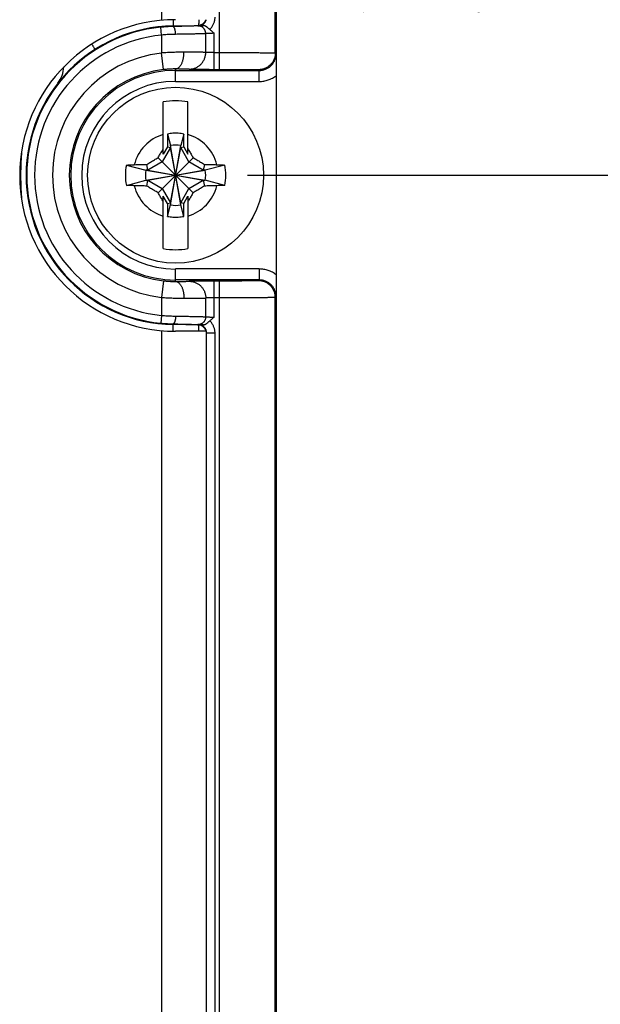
# Model space of a CAD drawing. Header units: inches. Extents: x 0 to 22, y 0 to 17.
# Tile 29 of 38: x 12.2 to 13.3, y 11.8 to 13.6. Entities that reach past the tile are written whole.
import ezdxf

# ---------------------------------------------------------------- set-up
doc = ezdxf.new("R2010")
doc.units = ezdxf.units.IN
doc.header["$LTSCALE"] = 1.21
doc.header["$MEASUREMENT"] = 0
doc.layers.get('0').update_dxf_attribs({"linetype": 'CONTINUOUS'})
doc.layers.add('DIMENSIONS', color=7, linetype='CONTINUOUS')
doc.styles.get("Standard").update_dxf_attribs({"font": 'txt', "width": 0.8})
doc.dimstyles.new('DIMSTYLE_1', dxfattribs={"dimtxt": 0.125, "dimasz": 0.18, "dimexe": 0.18, "dimexo": 0.0625, "dimgap": 0.09, "dimtad": 0, "dimtih": 1, "dimtoh": 1, "dimdec": 3, "dimzin": 4, "dimdsep": 46, "dimtxsty": 'STANDARD', "dimblk": '_FILLED', "dimblk1": '_FILLED', "dimblk2": '_FILLED', "dimcen": 0.09, "dimadec": 0, "dimazin": 0, "dimtp": 0.01, "dimtm": 0.01, "dimtfac": 1, "dimtdec": 3, "dimtofl": 0, "dimtmove": 0, "dimatfit": 3, "dimldrblk": '_FILLED', "dimfxl": 1, "dimtolj": 1, "dimtzin": 4, "dimarcsym": 0})

# ---------------------------------------------------------------- blocks, each defined once
blk = doc.blocks.new('_FILLED')
at = {"color": 0, "linetype": 'BYBLOCK'}
blk.add_solid([(0, 0), (-1, 0.1736), (-1, -0.1736)], dxfattribs=at)
blk = doc.blocks.new('*D8')
at = {"layer": 'DIMENSIONS', "color": 2, "linetype": 'CONTINUOUS'}
for p, q in [((13.4453, 14.0182), (13.4453, 14.3782)), ((12.7165, 14.0182), (13.5703, 14.0182)), ((12.644, 13.2753), (13.5703, 13.2753)), ((13.4453, 13.2753), (13.4453, 12.9153))]:
    blk.add_line(p, q, dxfattribs=at)
at = {"layer": 'DIMENSIONS', "color": 2, "linetype": 'CONTINUOUS', "xscale": 0.18, "yscale": 0.18, "zscale": 0.18}
for p, rotation in [((13.4453, 14.0182), 270), ((13.4453, 13.2753), 90)]:
    blk.add_blockref('_FILLED', p, dxfattribs=dict(at, rotation=rotation))
at = {"layer": 'DIMENSIONS', "color": 2, "linetype": 'CONTINUOUS', "width": 0.8}
for s, p in [('[', (13.3578, 13.5694)), (']', (13.9578, 13.5694)), ('.743', (12.8328, 13.5694)), ('18.87', (13.4578, 13.5694))]:
    blk.add_text(s, height=0.125, dxfattribs=at).set_placement(p)

msp = doc.modelspace()

# ---------------------------------------------------------------- linework, layer by layer
at = {"color": 7, "linetype": 'CONTINUOUS'}
for p, q in [((12.5938, 13.4649), (12.5938, 14.0182)), ((12.6938, 13.4943), (12.6938, 13.9182)), ((12.4903, 13.7873), (12.4903, 13.5527)), ((12.5107, 13.5428), (12.5556, 13.5436)), ((12.5107, 13.5416), (12.5107, 13.5428)), ((12.5561, 13.5431), (12.5556, 13.5436)), ((12.4903, 13.5264), (12.4889, 13.5403)), ((12.4903, 13.5264), (12.4903, 13.4942)), ((12.5693, 13.4953), (12.5693, 13.5288)), ((12.5841, 13.4649), (12.5841, 13.5295)), ((12.4937, 13.4644), (12.4903, 13.4942)), ((12.5841, 13.4949), (12.5938, 13.4949)), ((12.6938, 13.4943), (12.6952, 13.493)), ((12.5153, 13.4433), (12.5153, 13.4656)), ((12.5153, 13.463), (12.6652, 13.463)), ((12.5841, 13.4649), (12.5938, 13.4649)), ((12.6638, 13.4643), (12.6652, 13.463)), ((12.6652, 13.4433), (12.6652, 13.463)), ((12.5153, 13.4433), (12.6652, 13.4433)), ((12.6953, 13.4535), (12.6953, 13.0971)), ((12.4933, 13.313), (12.4933, 13.4068)), ((12.5374, 13.313), (12.5374, 13.4068)), ((12.5008, 13.3491), (12.5008, 13.326)), ((12.5008, 13.3491), (12.5062, 13.3285)), ((12.5299, 13.3491), (12.5245, 13.3285)), ((12.5299, 13.326), (12.5299, 13.3491)), ((12.5062, 13.3249), (12.4914, 13.2993)), ((12.5008, 13.326), (12.4933, 13.313)), ((12.5008, 13.326), (12.5062, 13.3249)), ((12.5062, 13.2222), (12.5245, 13.3285)), ((12.5062, 13.3285), (12.5062, 13.3249)), ((12.5245, 13.2222), (12.5062, 13.3285)), ((12.5062, 13.2258), (12.5245, 13.3249)), ((12.5245, 13.2258), (12.5062, 13.3249)), ((12.5245, 13.3249), (12.5245, 13.3285)), ((12.5245, 13.3249), (12.5299, 13.326)), ((12.5393, 13.2993), (12.5245, 13.3249)), ((12.5299, 13.326), (12.5374, 13.313)), ((12.4914, 13.2993), (12.4658, 13.2845)), ((12.4839, 13.2439), (12.5467, 13.3067)), ((12.5467, 13.2439), (12.4839, 13.3067)), ((12.5649, 13.2845), (12.5393, 13.2993)), ((12.4274, 13.2936), (12.4621, 13.2845)), ((12.4621, 13.2662), (12.5685, 13.2845)), ((12.4658, 13.2845), (12.4621, 13.2845)), ((12.4621, 13.2845), (12.5685, 13.2662)), ((12.4658, 13.2845), (12.4636, 13.2948)), ((12.4658, 13.2662), (12.5649, 13.2845)), ((12.4658, 13.2845), (12.5649, 13.2662)), ((12.567, 13.2948), (12.5649, 13.2845)), ((12.5685, 13.2845), (12.5649, 13.2845)), ((12.6032, 13.2936), (12.5685, 13.2845)), ((12.4274, 13.2571), (12.4621, 13.2662)), ((12.4621, 13.2662), (12.4658, 13.2662)), ((12.4636, 13.2559), (12.4658, 13.2662)), ((12.4658, 13.2662), (12.4914, 13.2514)), ((12.5393, 13.2514), (12.5649, 13.2662)), ((12.5649, 13.2662), (12.5685, 13.2662)), ((12.5649, 13.2662), (12.567, 13.2559)), ((12.6032, 13.2571), (12.5685, 13.2662)), ((12.4914, 13.2514), (12.5062, 13.2258)), ((12.5245, 13.2258), (12.5393, 13.2514)), ((12.4933, 13.1439), (12.4933, 13.2377)), ((12.5008, 13.2247), (12.4933, 13.2377)), ((12.5008, 13.2247), (12.5062, 13.2258)), ((12.5008, 13.2247), (12.5008, 13.2016)), ((12.5062, 13.2258), (12.5062, 13.2222)), ((12.5299, 13.2247), (12.5245, 13.2258)), ((12.5245, 13.2222), (12.5245, 13.2258)), ((12.5299, 13.2247), (12.5374, 13.2377)), ((12.5299, 13.2016), (12.5299, 13.2247)), ((12.5374, 13.2377), (12.5374, 13.1439)), ((12.5008, 13.2016), (12.5062, 13.2222)), ((12.5299, 13.2016), (12.5245, 13.2222)), ((12.6652, 13.1074), (12.5153, 13.1074)), ((12.5153, 13.0851), (12.5153, 13.1074)), ((12.6652, 13.1074), (12.6652, 13.0877)), ((12.4937, 13.0863), (12.4903, 13.0565)), ((12.6652, 13.0877), (12.5153, 13.0877)), ((12.5938, 13.0857), (12.5841, 13.0857)), ((12.5841, 13.0211), (12.5841, 13.0857)), ((12.5938, 11.4849), (12.5938, 13.0857)), ((12.6652, 13.0877), (12.6638, 13.0864)), ((12.4903, 13.0565), (12.4903, 13.0243)), ((12.5693, 13.0219), (12.5693, 13.0554)), ((12.5938, 13.0557), (12.5841, 13.0557)), ((12.6952, 13.0577), (12.6938, 13.0564)), ((12.6938, 11.5143), (12.6938, 13.0564)), ((12.4903, 13.0243), (12.4889, 13.0104)), ((12.4903, 12.997), (12.4903, 11.5737)), ((12.5107, 13.0091), (12.5107, 13.0079)), ((12.556, 13.0071), (12.5107, 13.0079)), ((12.5703, 12.9958), (12.5153, 12.9958)), ((12.556, 13.0071), (12.5565, 13.0076)), ((12.5703, 12.9958), (12.5703, 11.5748)), ((12.5703, 12.9925), (12.5709, 12.993)), ((12.5709, 12.993), (12.5859, 12.993)), ((12.5709, 11.5776), (12.5709, 12.993)), ((12.5859, 11.5776), (12.5859, 12.993))]:
    msp.add_line(p, q, dxfattribs=at)
msp.add_circle((12.5153, 13.2753), 0.1575, dxfattribs=at)
for centre, radius, start, end in [((12.5153, 13.2748), 0.279, 90, 270), ((12.5153, 13.2753), 0.2675, 91, 269), ((12.5553, 13.5586), 0.015, 271, 341.5738), ((12.5153, 13.2753), 0.2663, 95.6875, 264.3125), ((12.5153, 13.2753), 0.2523, 95.6875, 264.3125), ((12.5153, 13.2753), 0.2203, 96.5162, 263.4838), ((12.2653, 13.4711), 0.05, 321.9433, 357.8784), ((12.5153, 13.2753), 0.1903, 96.5162, 263.4838), ((12.5153, 13.2753), 0.1877, 90, 270), ((12.5153, 13.2753), 0.168, 90, 270), ((12.5153, 13.2753), 0.1333, 80.4788, 99.5212), ((12.5153, 13.2753), 0.0763, 106.796, 165.7255), ((12.5153, 13.2753), 0.0763, 14.2745, 73.204), ((12.5153, 13.2753), 0.054, 80.2364, 99.7636), ((12.5153, 13.2753), 0.0898, 168.2646, 191.7354), ((12.5153, 13.2753), 0.054, 170.2364, 189.7636), ((12.5153, 13.2753), 0.054, 350.2364, 9.7636), ((12.5153, 13.2753), 0.0898, 348.2646, 11.7354), ((12.5153, 13.2753), 0.0763, 194.2745, 253.204), ((12.5153, 13.2753), 0.0763, 286.796, 345.7255), ((12.5153, 13.2753), 0.054, 260.2364, 279.7636), ((12.5153, 13.2753), 0.1333, 260.4788, 279.5212), ((12.5558, 12.9925), 0.0146, 13.1567, 89)]:
    msp.add_arc(centre, radius, start, end, dxfattribs=at)
for points, knots in [([(12.6953, 13.9044), (12.6953, 13.8543), (12.6953, 13.7541), (12.6953, 13.6039), (12.6953, 13.5037), (12.6953, 13.4536)], [0, 0, 0, 0, 0.333332, 0.66667, 1, 1, 1, 1]), ([(12.511, 13.5538), (12.511, 13.5537), (12.511, 13.5527), (12.511, 13.551), (12.511, 13.5489), (12.5109, 13.5471), (12.5109, 13.5456), (12.5109, 13.5445), (12.5108, 13.5436), (12.5107, 13.5432), (12.5107, 13.5428), (12.5107, 13.5428)], [0, 0, 0, 0, 0.041379, 0.25919, 0.451089, 0.615771, 0.752122, 0.859226, 0.93639, 0.983193, 1, 1, 1, 1]), ([(12.5553, 13.5428), (12.555, 13.5428), (12.5542, 13.5428), (12.5529, 13.5427), (12.5513, 13.5426), (12.5494, 13.5426), (12.5471, 13.5425), (12.5446, 13.5424), (12.5417, 13.5423), (12.5386, 13.5422), (12.5352, 13.5422), (12.5316, 13.5421), (12.5278, 13.542), (12.5237, 13.5419), (12.5195, 13.5418), (12.5151, 13.5417), (12.5122, 13.5416), (12.5107, 13.5416)], [0, 0, 0, 0, 0.020835, 0.049402, 0.085597, 0.129201, 0.179927, 0.237431, 0.301411, 0.371575, 0.447582, 0.529084, 0.615673, 0.706746, 0.801637, 0.899647, 1, 1, 1, 1]), ([(12.5553, 13.5428), (12.5554, 13.5428), (12.5558, 13.5429), (12.5565, 13.5429), (12.5575, 13.5429), (12.5586, 13.543), (12.56, 13.543), (12.5615, 13.5431), (12.5631, 13.5431), (12.5643, 13.5431), (12.5649, 13.5432)], [0, 0, 0, 0, 0.051654, 0.125978, 0.22288, 0.341616, 0.480846, 0.638637, 0.812614, 1, 1, 1, 1]), ([(12.5693, 13.5288), (12.5693, 13.5294), (12.5693, 13.5304), (12.569, 13.532), (12.5686, 13.5335), (12.5679, 13.535), (12.5672, 13.5364), (12.5663, 13.5377), (12.5652, 13.5388), (12.564, 13.5399), (12.5627, 13.5408), (12.5614, 13.5415), (12.5599, 13.5421), (12.5584, 13.5426), (12.5568, 13.5428), (12.5558, 13.5428), (12.5553, 13.5428)], [0, 0, 0, 0, 0.071844, 0.143679, 0.215483, 0.287235, 0.358917, 0.430513, 0.502013, 0.573412, 0.64471, 0.71591, 0.787023, 0.858064, 0.929049, 1, 1, 1, 1]), ([(12.5561, 13.5431), (12.5567, 13.5431), (12.5577, 13.5432), (12.5593, 13.5434), (12.5608, 13.5439), (12.5623, 13.5445), (12.5637, 13.5452), (12.565, 13.5461), (12.5662, 13.5471), (12.5673, 13.5483), (12.5682, 13.5496), (12.5691, 13.5509), (12.5698, 13.5523), (12.5701, 13.5533), (12.5703, 13.5538)], [0, 0, 0, 0, 0.083428, 0.166855, 0.25027, 0.333644, 0.416944, 0.500187, 0.58341, 0.66665, 0.74993, 0.833251, 0.91661, 1, 1, 1, 1]), ([(12.5649, 13.5432), (12.564, 13.5431), (12.5621, 13.5431), (12.5592, 13.5431), (12.5572, 13.5431), (12.5561, 13.5431)], [0, 0, 0, 0, 0.31468, 0.647736, 1, 1, 1, 1]), ([(12.5567, 13.5538), (12.5567, 13.5531), (12.5567, 13.5517), (12.5567, 13.5497), (12.5567, 13.5479), (12.5566, 13.5464), (12.5566, 13.5453), (12.5565, 13.5444), (12.5565, 13.544), (12.5564, 13.5437), (12.5564, 13.5436)], [0, 0, 0, 0, 0.205514, 0.412811, 0.590707, 0.737997, 0.853694, 0.937049, 0.987605, 1, 1, 1, 1]), ([(12.5765, 13.5363), (12.5762, 13.5365), (12.5756, 13.5369), (12.5747, 13.5377), (12.5738, 13.5386), (12.5727, 13.5395), (12.5717, 13.5404), (12.5706, 13.5412), (12.5696, 13.5418), (12.5685, 13.5424), (12.5676, 13.5428), (12.5666, 13.543), (12.5657, 13.5431), (12.5652, 13.5432), (12.5649, 13.5432)], [0, 0, 0, 0, 0.074618, 0.161718, 0.257314, 0.357276, 0.457963, 0.555158, 0.646448, 0.730793, 0.807681, 0.877965, 0.942095, 1, 1, 1, 1]), ([(12.5765, 13.5362), (12.5771, 13.5369), (12.5784, 13.5382), (12.5801, 13.5403), (12.5816, 13.5426), (12.5829, 13.545), (12.584, 13.5475), (12.5848, 13.5501), (12.5854, 13.5527), (12.5858, 13.5554), (12.5859, 13.5572), (12.5859, 13.5581)], [0, 0, 0, 0, 0.111678, 0.223195, 0.334607, 0.445971, 0.557337, 0.668594, 0.779565, 0.890082, 1, 1, 1, 1]), ([(12.5107, 13.5416), (12.5093, 13.5416), (12.5064, 13.5415), (12.5021, 13.5413), (12.4978, 13.541), (12.4934, 13.5407), (12.4904, 13.5404), (12.4889, 13.5403)], [0, 0, 0, 0, 0.194752, 0.392497, 0.592861, 0.795495, 1, 1, 1, 1]), ([(12.5153, 13.5276), (12.5137, 13.5276), (12.5104, 13.5275), (12.5055, 13.5273), (12.5005, 13.5271), (12.4954, 13.5268), (12.492, 13.5265), (12.4903, 13.5264)], [0, 0, 0, 0, 0.194801, 0.392957, 0.593721, 0.796338, 1, 1, 1, 1]), ([(12.5153, 13.5276), (12.5153, 13.5281), (12.5153, 13.5292), (12.5151, 13.5307), (12.515, 13.5322), (12.5148, 13.5336), (12.5145, 13.535), (12.5142, 13.5363), (12.5139, 13.5375), (12.5135, 13.5385), (12.5131, 13.5394), (12.5126, 13.5402), (12.5122, 13.5408), (12.5117, 13.5412), (12.5112, 13.5415), (12.5109, 13.5416), (12.5107, 13.5416)], [0, 0, 0, 0, 0.101142, 0.201205, 0.299065, 0.393632, 0.483874, 0.568836, 0.647663, 0.719632, 0.78419, 0.841011, 0.890096, 0.931937, 0.967792, 1, 1, 1, 1]), ([(12.5693, 13.5288), (12.569, 13.5288), (12.5681, 13.5288), (12.5665, 13.5287), (12.5646, 13.5286), (12.5622, 13.5286), (12.5595, 13.5285), (12.5564, 13.5284), (12.553, 13.5283), (12.5492, 13.5282), (12.5451, 13.5282), (12.5407, 13.5281), (12.536, 13.528), (12.5312, 13.5279), (12.526, 13.5278), (12.5207, 13.5277), (12.5171, 13.5276), (12.5153, 13.5276)], [0, 0, 0, 0, 0.020973, 0.049636, 0.085831, 0.12935, 0.179936, 0.237302, 0.301147, 0.37115, 0.446962, 0.528213, 0.614489, 0.705322, 0.800212, 0.89863, 1, 1, 1, 1]), ([(12.5841, 13.5295), (12.5836, 13.5295), (12.5825, 13.5295), (12.5809, 13.5294), (12.5794, 13.5294), (12.5778, 13.5293), (12.5764, 13.5293), (12.5751, 13.5292), (12.5738, 13.5291), (12.5727, 13.5291), (12.5718, 13.529), (12.5709, 13.529), (12.5702, 13.5289), (12.5697, 13.5289), (12.5694, 13.5289), (12.5693, 13.5288)], [0, 0, 0, 0, 0.109764, 0.218243, 0.32416, 0.42627, 0.523347, 0.614215, 0.697803, 0.773159, 0.839456, 0.89591, 0.941827, 0.976655, 1, 1, 1, 1]), ([(12.5765, 13.5362), (12.5773, 13.5356), (12.579, 13.5343), (12.5815, 13.532), (12.5832, 13.5304), (12.5841, 13.5295)], [0, 0, 0, 0, 0.301705, 0.634778, 1, 1, 1, 1]), ([(12.3654, 13.5101), (12.3655, 13.5099), (12.366, 13.509), (12.3669, 13.5076), (12.368, 13.5058), (12.3689, 13.5043), (12.3696, 13.503), (12.3702, 13.502), (12.3707, 13.5012), (12.3708, 13.5008), (12.371, 13.5006), (12.3709, 13.5005)], [0, 0, 0, 0, 0.055402, 0.270255, 0.459504, 0.621873, 0.756275, 0.861814, 0.937803, 0.983803, 1, 1, 1, 1]), ([(12.5303, 13.4956), (12.5288, 13.4956), (12.5257, 13.4956), (12.5209, 13.4955), (12.516, 13.4954), (12.511, 13.4953), (12.5059, 13.4951), (12.5007, 13.4949), (12.4956, 13.4946), (12.4921, 13.4943), (12.4903, 13.4942)], [0, 0, 0, 0, 0.115497, 0.234735, 0.357212, 0.482421, 0.609841, 0.73894, 0.869177, 1, 1, 1, 1]), ([(12.5153, 13.4656), (12.5158, 13.4656), (12.5167, 13.4657), (12.5181, 13.4661), (12.5195, 13.4668), (12.5208, 13.4677), (12.522, 13.4688), (12.5232, 13.4702), (12.5244, 13.4717), (12.5254, 13.4735), (12.5264, 13.4755), (12.5273, 13.4776), (12.5281, 13.4799), (12.5288, 13.4823), (12.5293, 13.4848), (12.5298, 13.4874), (12.5301, 13.4901), (12.5303, 13.4928), (12.5303, 13.4947), (12.5303, 13.4956)], [0, 0, 0, 0, 0.038222, 0.077486, 0.118627, 0.162311, 0.209021, 0.259058, 0.312568, 0.369561, 0.429941, 0.493519, 0.560036, 0.629171, 0.700553, 0.773775, 0.848399, 0.923966, 1, 1, 1, 1]), ([(12.5693, 13.4953), (12.569, 13.4953), (12.5682, 13.4953), (12.5668, 13.4953), (12.565, 13.4954), (12.5629, 13.4954), (12.5604, 13.4954), (12.5576, 13.4954), (12.5545, 13.4955), (12.5511, 13.4955), (12.5475, 13.4955), (12.5435, 13.4955), (12.5393, 13.4955), (12.5349, 13.4956), (12.5319, 13.4956), (12.5303, 13.4956)], [0, 0, 0, 0, 0.026865, 0.063063, 0.108425, 0.16274, 0.225756, 0.297182, 0.376683, 0.463884, 0.558376, 0.65972, 0.767446, 0.881055, 1, 1, 1, 1]), ([(12.5397, 13.4653), (12.5406, 13.4653), (12.5424, 13.4654), (12.5452, 13.4657), (12.5478, 13.4664), (12.5504, 13.4673), (12.5529, 13.4684), (12.5553, 13.4697), (12.5576, 13.4713), (12.5597, 13.4731), (12.5616, 13.475), (12.5634, 13.4772), (12.5649, 13.4795), (12.5662, 13.4819), (12.5674, 13.4844), (12.5682, 13.4871), (12.5689, 13.4898), (12.5692, 13.4925), (12.5693, 13.4943), (12.5693, 13.4953)], [0, 0, 0, 0, 0.05843, 0.116881, 0.175365, 0.233894, 0.292474, 0.351114, 0.409818, 0.468589, 0.527427, 0.586333, 0.645302, 0.704328, 0.763404, 0.822521, 0.881667, 0.94083, 1, 1, 1, 1]), ([(12.5841, 13.4949), (12.5836, 13.4949), (12.5825, 13.4949), (12.5809, 13.4949), (12.5794, 13.495), (12.5779, 13.495), (12.5764, 13.495), (12.5751, 13.495), (12.5738, 13.495), (12.5727, 13.4951), (12.5718, 13.4951), (12.5709, 13.4951), (12.5702, 13.4952), (12.5697, 13.4952), (12.5694, 13.4953), (12.5693, 13.4953)], [0, 0, 0, 0, 0.109786, 0.218244, 0.324105, 0.426129, 0.523124, 0.613957, 0.697564, 0.77297, 0.839293, 0.895756, 0.941695, 0.976575, 1, 1, 1, 1]), ([(12.5938, 13.4949), (12.5961, 13.4949), (12.6006, 13.4949), (12.6074, 13.4949), (12.6141, 13.4949), (12.6207, 13.4949), (12.6271, 13.4949), (12.6334, 13.4949), (12.6396, 13.4949), (12.6455, 13.4949), (12.6512, 13.4948), (12.6566, 13.4948), (12.6617, 13.4948), (12.6665, 13.4948), (12.671, 13.4947), (12.6751, 13.4947), (12.6789, 13.4947), (12.6822, 13.4946), (12.6852, 13.4946), (12.6877, 13.4945), (12.6898, 13.4945), (12.6914, 13.4945), (12.6927, 13.4944), (12.6934, 13.4944), (12.6938, 13.4944), (12.6938, 13.4943)], [0, 0, 0, 0, 0.067913, 0.13553, 0.202517, 0.268553, 0.333337, 0.396573, 0.457971, 0.517245, 0.574114, 0.628311, 0.679589, 0.727732, 0.772534, 0.813799, 0.851336, 0.884962, 0.914518, 0.939864, 0.96088, 0.977469, 0.989552, 0.99707, 1, 1, 1, 1]), ([(12.6938, 13.4943), (12.6938, 13.4934), (12.6938, 13.4916), (12.6934, 13.4888), (12.6927, 13.4861), (12.6919, 13.4835), (12.6907, 13.4809), (12.6894, 13.4785), (12.6878, 13.4762), (12.686, 13.4741), (12.6841, 13.4721), (12.6819, 13.4704), (12.6797, 13.4688), (12.6772, 13.4674), (12.6747, 13.4663), (12.6721, 13.4654), (12.6694, 13.4648), (12.6666, 13.4644), (12.6648, 13.4643), (12.6638, 13.4643)], [0, 0, 0, 0, 0.058822, 0.117645, 0.176468, 0.235292, 0.294116, 0.35294, 0.411764, 0.470588, 0.529413, 0.588237, 0.647061, 0.705886, 0.764709, 0.823533, 0.882356, 0.941178, 1, 1, 1, 1]), ([(12.6652, 13.463), (12.6661, 13.463), (12.6679, 13.4631), (12.6707, 13.4635), (12.6734, 13.4641), (12.676, 13.465), (12.6786, 13.4661), (12.681, 13.4675), (12.6833, 13.469), (12.6854, 13.4708), (12.6874, 13.4728), (12.6891, 13.4749), (12.6907, 13.4772), (12.6921, 13.4796), (12.6932, 13.4822), (12.6941, 13.4848), (12.6947, 13.4875), (12.6951, 13.4902), (12.6952, 13.4921), (12.6952, 13.493)], [0, 0, 0, 0, 0.058843, 0.117684, 0.176523, 0.235359, 0.294194, 0.353028, 0.411861, 0.470692, 0.529524, 0.588356, 0.647187, 0.706014, 0.764831, 0.823636, 0.882427, 0.941212, 1, 1, 1, 1]), ([(12.6952, 13.493), (12.6952, 13.4912), (12.6952, 13.4878), (12.6952, 13.4827), (12.6953, 13.4781), (12.6953, 13.4738), (12.6953, 13.4698), (12.6953, 13.4661), (12.6953, 13.4627), (12.6953, 13.4595), (12.6953, 13.4565), (12.6953, 13.4545), (12.6953, 13.4536)], [0, 0, 0, 0, 0.136457, 0.263373, 0.381774, 0.491231, 0.591869, 0.684317, 0.769687, 0.849659, 0.925924, 1, 1, 1, 1]), ([(12.5153, 13.4656), (12.5144, 13.4656), (12.5124, 13.4656), (12.5094, 13.4655), (12.5063, 13.4654), (12.5032, 13.4653), (12.5, 13.465), (12.4969, 13.4647), (12.4948, 13.4645), (12.4937, 13.4644)], [0, 0, 0, 0, 0.133017, 0.27189, 0.415181, 0.561306, 0.708582, 0.855347, 1, 1, 1, 1]), ([(12.5397, 13.4653), (12.5394, 13.4653), (12.5388, 13.4653), (12.5377, 13.4653), (12.5363, 13.4654), (12.5346, 13.4654), (12.5325, 13.4654), (12.5302, 13.4655), (12.5277, 13.4655), (12.5249, 13.4655), (12.5219, 13.4655), (12.5187, 13.4656), (12.5165, 13.4656), (12.5153, 13.4656)], [0, 0, 0, 0, 0.032401, 0.077855, 0.136166, 0.207057, 0.290083, 0.384598, 0.48989, 0.605109, 0.729252, 0.861274, 1, 1, 1, 1]), ([(12.5397, 13.4653), (12.54, 13.4653), (12.5405, 13.4652), (12.5416, 13.4652), (12.5429, 13.4652), (12.5445, 13.4651), (12.5464, 13.4651), (12.5486, 13.4651), (12.551, 13.4651), (12.5536, 13.465), (12.5565, 13.465), (12.5595, 13.465), (12.5627, 13.465), (12.566, 13.465), (12.5695, 13.465), (12.5731, 13.465), (12.5768, 13.4649), (12.5804, 13.4649), (12.5829, 13.4649), (12.5841, 13.4649)], [0, 0, 0, 0, 0.016576, 0.039983, 0.070104, 0.106729, 0.149519, 0.198114, 0.252238, 0.311565, 0.375682, 0.444093, 0.51629, 0.591858, 0.670358, 0.75117, 0.833557, 0.916754, 1, 1, 1, 1]), ([(12.5938, 13.4649), (12.5956, 13.4649), (12.599, 13.4649), (12.6041, 13.4649), (12.6092, 13.4649), (12.6142, 13.4649), (12.6192, 13.4649), (12.6239, 13.4649), (12.6286, 13.4649), (12.633, 13.4648), (12.6372, 13.4648), (12.6412, 13.4648), (12.6449, 13.4647), (12.6483, 13.4647), (12.6514, 13.4647), (12.6542, 13.4646), (12.6566, 13.4646), (12.6587, 13.4646), (12.6605, 13.4645), (12.6619, 13.4645), (12.6629, 13.4645), (12.6635, 13.4644), (12.6638, 13.4644), (12.6638, 13.4643)], [0, 0, 0, 0, 0.073289, 0.146711, 0.219711, 0.291743, 0.362281, 0.430807, 0.496858, 0.56011, 0.620259, 0.676994, 0.729981, 0.778891, 0.823424, 0.863381, 0.898578, 0.928803, 0.953848, 0.973555, 0.98781, 0.996591, 1, 1, 1, 1]), ([(12.6652, 13.4433), (12.6665, 13.4433), (12.6692, 13.4434), (12.6732, 13.4439), (12.6772, 13.4448), (12.6811, 13.4459), (12.6849, 13.4474), (12.6886, 13.4491), (12.6921, 13.4512), (12.6943, 13.4527), (12.6953, 13.4535)], [0, 0, 0, 0, 0.124834, 0.250074, 0.375369, 0.500501, 0.62569, 0.750921, 0.875799, 1, 1, 1, 1]), ([(12.5299, 13.3491), (12.5283, 13.3494), (12.5251, 13.3499), (12.5202, 13.3504), (12.5153, 13.3506), (12.5105, 13.3504), (12.5056, 13.3499), (12.5024, 13.3494), (12.5008, 13.3491)], [0, 0, 0, 0, 0.16666, 0.33333, 0.5, 0.66667, 0.83334, 1, 1, 1, 1]), ([(12.2396, 13.3174), (12.2391, 13.3116), (12.2383, 13.2976), (12.238, 13.2835), (12.238, 13.2753)], [0, 0, 0, 0, 0.414011, 1, 1, 1, 1]), ([(12.4839, 13.3067), (12.4846, 13.3078), (12.4858, 13.3099), (12.4876, 13.3131), (12.4895, 13.3162), (12.4914, 13.3194), (12.4926, 13.3215), (12.4933, 13.3226)], [0, 0, 0, 0, 0.198735, 0.396521, 0.594746, 0.795157, 1, 1, 1, 1]), ([(12.5374, 13.3226), (12.538, 13.3215), (12.5393, 13.3194), (12.5412, 13.3162), (12.543, 13.3131), (12.5449, 13.3099), (12.5461, 13.3078), (12.5467, 13.3067)], [0, 0, 0, 0, 0.204841, 0.405252, 0.603477, 0.801264, 1, 1, 1, 1]), ([(12.4636, 13.2948), (12.4648, 13.2955), (12.4672, 13.2969), (12.4706, 13.2989), (12.474, 13.3009), (12.4773, 13.3029), (12.4806, 13.3048), (12.4828, 13.3061), (12.4839, 13.3067)], [0, 0, 0, 0, 0.176225, 0.345656, 0.510851, 0.673958, 0.836571, 1, 1, 1, 1]), ([(12.5467, 13.3067), (12.5478, 13.3061), (12.5501, 13.3048), (12.5534, 13.3028), (12.5567, 13.3009), (12.5601, 13.2989), (12.5635, 13.2968), (12.5659, 13.2955), (12.567, 13.2948)], [0, 0, 0, 0, 0.164881, 0.32848, 0.492028, 0.657043, 0.825566, 1, 1, 1, 1]), ([(12.4274, 13.2936), (12.429, 13.2937), (12.432, 13.2938), (12.4367, 13.294), (12.4398, 13.2941), (12.4414, 13.2942)], [0, 0, 0, 0, 0.326993, 0.660414, 1, 1, 1, 1]), ([(12.4414, 13.2942), (12.4435, 13.2942), (12.4476, 13.2944), (12.4534, 13.2945), (12.4587, 13.2946), (12.462, 13.2947), (12.4636, 13.2948)], [0, 0, 0, 0, 0.286948, 0.548398, 0.785609, 1, 1, 1, 1]), ([(12.567, 13.2948), (12.5686, 13.2947), (12.5719, 13.2946), (12.5772, 13.2945), (12.583, 13.2944), (12.5871, 13.2942), (12.5893, 13.2942)], [0, 0, 0, 0, 0.212434, 0.448771, 0.710766, 1, 1, 1, 1]), ([(12.5893, 13.2942), (12.5909, 13.2941), (12.594, 13.294), (12.5986, 13.2938), (12.6017, 13.2937), (12.6032, 13.2936)], [0, 0, 0, 0, 0.339586, 0.673007, 1, 1, 1, 1]), ([(12.238, 13.2753), (12.238, 13.2671), (12.2383, 13.2525), (12.2392, 13.2379), (12.2397, 13.2316)], [0, 0, 0, 0, 0.566377, 1, 1, 1, 1]), ([(12.4414, 13.2565), (12.4398, 13.2566), (12.4367, 13.2567), (12.432, 13.2569), (12.429, 13.257), (12.4274, 13.2571)], [0, 0, 0, 0, 0.339586, 0.673007, 1, 1, 1, 1]), ([(12.4636, 13.2559), (12.4621, 13.256), (12.4587, 13.256), (12.4535, 13.2562), (12.4476, 13.2563), (12.4435, 13.2565), (12.4414, 13.2565)], [0, 0, 0, 0, 0.212434, 0.448771, 0.710766, 1, 1, 1, 1]), ([(12.4839, 13.2439), (12.4828, 13.2446), (12.4806, 13.2459), (12.4773, 13.2479), (12.4739, 13.2498), (12.4706, 13.2518), (12.4671, 13.2538), (12.4648, 13.2552), (12.4636, 13.2559)], [0, 0, 0, 0, 0.164883, 0.328483, 0.492032, 0.657047, 0.825568, 1, 1, 1, 1]), ([(12.4933, 13.2281), (12.4926, 13.2291), (12.4914, 13.2313), (12.4895, 13.2345), (12.4876, 13.2376), (12.4858, 13.2408), (12.4846, 13.2429), (12.4839, 13.2439)], [0, 0, 0, 0, 0.204841, 0.405252, 0.603477, 0.801264, 1, 1, 1, 1]), ([(12.5467, 13.2439), (12.5461, 13.2429), (12.5449, 13.2408), (12.543, 13.2376), (12.5412, 13.2345), (12.5393, 13.2313), (12.538, 13.2291), (12.5374, 13.2281)], [0, 0, 0, 0, 0.198736, 0.396523, 0.594748, 0.795159, 1, 1, 1, 1]), ([(12.567, 13.2559), (12.5658, 13.2552), (12.5635, 13.2538), (12.5601, 13.2518), (12.5567, 13.2498), (12.5534, 13.2478), (12.5501, 13.2459), (12.5478, 13.2446), (12.5467, 13.2439)], [0, 0, 0, 0, 0.176227, 0.345659, 0.510854, 0.673961, 0.836573, 1, 1, 1, 1]), ([(12.5893, 13.2565), (12.5871, 13.2565), (12.5831, 13.2563), (12.5773, 13.2562), (12.572, 13.256), (12.5686, 13.256), (12.567, 13.2559)], [0, 0, 0, 0, 0.286948, 0.548398, 0.785609, 1, 1, 1, 1]), ([(12.6032, 13.2571), (12.6017, 13.257), (12.5986, 13.2569), (12.594, 13.2567), (12.5909, 13.2566), (12.5893, 13.2565)], [0, 0, 0, 0, 0.326993, 0.660414, 1, 1, 1, 1]), ([(12.5008, 13.2016), (12.5024, 13.2013), (12.5056, 13.2007), (12.5105, 13.2003), (12.5153, 13.2001), (12.5202, 13.2003), (12.5251, 13.2007), (12.5283, 13.2013), (12.5299, 13.2016)], [0, 0, 0, 0, 0.16666, 0.33333, 0.5, 0.66667, 0.83334, 1, 1, 1, 1]), ([(12.6953, 13.0971), (12.6943, 13.098), (12.6921, 13.0995), (12.6886, 13.1016), (12.6849, 13.1033), (12.6811, 13.1048), (12.6772, 13.1059), (12.6732, 13.1068), (12.6692, 13.1072), (12.6665, 13.1074), (12.6652, 13.1074)], [0, 0, 0, 0, 0.124173, 0.24903, 0.374261, 0.499457, 0.6246, 0.749905, 0.875154, 1, 1, 1, 1]), ([(12.4937, 13.0863), (12.4948, 13.0862), (12.4969, 13.0859), (12.5, 13.0857), (12.5032, 13.0854), (12.5063, 13.0853), (12.5094, 13.0852), (12.5124, 13.0851), (12.5144, 13.0851), (12.5153, 13.0851)], [0, 0, 0, 0, 0.14462, 0.291373, 0.438652, 0.58479, 0.728096, 0.866981, 1, 1, 1, 1]), ([(12.5153, 13.0851), (12.5165, 13.0851), (12.5187, 13.0851), (12.5219, 13.0851), (12.5249, 13.0852), (12.5277, 13.0852), (12.5302, 13.0852), (12.5325, 13.0853), (12.5346, 13.0853), (12.5363, 13.0853), (12.5377, 13.0853), (12.5388, 13.0854), (12.5394, 13.0854), (12.5397, 13.0854)], [0, 0, 0, 0, 0.138742, 0.27079, 0.394963, 0.510209, 0.615518, 0.710035, 0.79305, 0.863926, 0.92221, 0.967639, 1, 1, 1, 1]), ([(12.5153, 13.0851), (12.5158, 13.0851), (12.5167, 13.085), (12.5181, 13.0846), (12.5195, 13.0839), (12.5208, 13.083), (12.522, 13.0819), (12.5232, 13.0805), (12.5244, 13.0789), (12.5254, 13.0772), (12.5264, 13.0752), (12.5273, 13.0731), (12.5281, 13.0708), (12.5288, 13.0684), (12.5293, 13.0659), (12.5298, 13.0633), (12.5301, 13.0606), (12.5303, 13.0579), (12.5303, 13.056), (12.5303, 13.0551)], [0, 0, 0, 0, 0.038222, 0.077488, 0.118629, 0.162315, 0.209027, 0.259066, 0.312576, 0.36957, 0.429951, 0.493529, 0.560046, 0.629179, 0.700561, 0.773781, 0.848404, 0.923968, 1, 1, 1, 1]), ([(12.5841, 13.0857), (12.5829, 13.0857), (12.5804, 13.0857), (12.5768, 13.0857), (12.5731, 13.0857), (12.5695, 13.0857), (12.566, 13.0857), (12.5627, 13.0857), (12.5595, 13.0857), (12.5565, 13.0857), (12.5536, 13.0856), (12.551, 13.0856), (12.5486, 13.0856), (12.5464, 13.0856), (12.5445, 13.0855), (12.5429, 13.0855), (12.5416, 13.0855), (12.5405, 13.0855), (12.54, 13.0854), (12.5397, 13.0854)], [0, 0, 0, 0, 0.083242, 0.166435, 0.248819, 0.329628, 0.408125, 0.483689, 0.555883, 0.624292, 0.688408, 0.747734, 0.801856, 0.85045, 0.893237, 0.929862, 0.959987, 0.983401, 1, 1, 1, 1]), ([(12.5397, 13.0854), (12.5406, 13.0854), (12.5424, 13.0853), (12.5452, 13.0849), (12.5478, 13.0843), (12.5504, 13.0834), (12.5529, 13.0823), (12.5553, 13.0809), (12.5576, 13.0794), (12.5597, 13.0776), (12.5616, 13.0756), (12.5634, 13.0735), (12.5649, 13.0712), (12.5662, 13.0688), (12.5674, 13.0663), (12.5682, 13.0636), (12.5689, 13.0609), (12.5692, 13.0582), (12.5693, 13.0563), (12.5693, 13.0554)], [0, 0, 0, 0, 0.058421, 0.116865, 0.175345, 0.233871, 0.292451, 0.351091, 0.409796, 0.468569, 0.52741, 0.586318, 0.64529, 0.704319, 0.763398, 0.822516, 0.881664, 0.940829, 1, 1, 1, 1]), ([(12.6638, 13.0864), (12.6638, 13.0863), (12.6635, 13.0863), (12.6629, 13.0862), (12.6619, 13.0862), (12.6605, 13.0862), (12.6587, 13.0861), (12.6566, 13.0861), (12.6542, 13.086), (12.6514, 13.086), (12.6483, 13.086), (12.6449, 13.0859), (12.6412, 13.0859), (12.6372, 13.0859), (12.633, 13.0859), (12.6286, 13.0858), (12.6239, 13.0858), (12.6192, 13.0858), (12.6142, 13.0858), (12.6092, 13.0858), (12.6041, 13.0858), (12.599, 13.0857), (12.5956, 13.0857), (12.5938, 13.0857)], [0, 0, 0, 0, 0.003409, 0.01219, 0.026445, 0.046152, 0.071197, 0.101422, 0.136619, 0.176576, 0.221109, 0.270019, 0.323006, 0.379741, 0.43989, 0.503142, 0.569193, 0.637719, 0.708257, 0.780289, 0.853289, 0.926711, 1, 1, 1, 1]), ([(12.6938, 13.0564), (12.6938, 13.0573), (12.6938, 13.0591), (12.6934, 13.0619), (12.6927, 13.0646), (12.6919, 13.0672), (12.6907, 13.0697), (12.6894, 13.0722), (12.6878, 13.0745), (12.686, 13.0766), (12.6841, 13.0786), (12.6819, 13.0803), (12.6797, 13.0819), (12.6772, 13.0832), (12.6747, 13.0844), (12.6721, 13.0852), (12.6694, 13.0859), (12.6666, 13.0863), (12.6648, 13.0864), (12.6638, 13.0864)], [0, 0, 0, 0, 0.058822, 0.117645, 0.176468, 0.235292, 0.294116, 0.35294, 0.411764, 0.470588, 0.529413, 0.588237, 0.647061, 0.705886, 0.764709, 0.823533, 0.882356, 0.941178, 1, 1, 1, 1]), ([(12.6952, 13.0577), (12.6952, 13.0586), (12.6951, 13.0604), (12.6947, 13.0632), (12.6941, 13.0659), (12.6932, 13.0685), (12.6921, 13.0711), (12.6907, 13.0735), (12.6891, 13.0758), (12.6874, 13.0779), (12.6854, 13.0799), (12.6833, 13.0816), (12.681, 13.0832), (12.6786, 13.0846), (12.676, 13.0857), (12.6734, 13.0866), (12.6707, 13.0872), (12.6679, 13.0876), (12.6661, 13.0877), (12.6652, 13.0877)], [0, 0, 0, 0, 0.058788, 0.117573, 0.176365, 0.23517, 0.293987, 0.352814, 0.411645, 0.470477, 0.529308, 0.58814, 0.646973, 0.705806, 0.764641, 0.823478, 0.882316, 0.941157, 1, 1, 1, 1]), ([(12.6953, 13.0971), (12.6953, 13.0961), (12.6953, 13.0942), (12.6953, 13.0911), (12.6953, 13.088), (12.6953, 13.0846), (12.6953, 13.0809), (12.6953, 13.0769), (12.6953, 13.0726), (12.6952, 13.068), (12.6952, 13.0629), (12.6952, 13.0595), (12.6952, 13.0577)], [0, 0, 0, 0, 0.073947, 0.15021, 0.230189, 0.315568, 0.408031, 0.50869, 0.618169, 0.736592, 0.863528, 1, 1, 1, 1]), ([(12.6953, 13.0971), (12.6953, 12.9167), (12.6953, 12.5558), (12.6953, 12.0145), (12.6953, 11.6536), (12.6953, 11.4732)], [0, 0, 0, 0, 0.333332, 0.666668, 1, 1, 1, 1]), ([(12.4903, 13.0565), (12.4921, 13.0564), (12.4956, 13.0561), (12.5007, 13.0558), (12.5059, 13.0556), (12.511, 13.0554), (12.516, 13.0552), (12.5209, 13.0552), (12.5257, 13.0551), (12.5288, 13.0551), (12.5303, 13.0551)], [0, 0, 0, 0, 0.130823, 0.261059, 0.390157, 0.517577, 0.642786, 0.765265, 0.884503, 1, 1, 1, 1]), ([(12.5303, 13.0551), (12.5319, 13.0551), (12.5349, 13.0551), (12.5393, 13.0551), (12.5435, 13.0552), (12.5475, 13.0552), (12.5511, 13.0552), (12.5545, 13.0552), (12.5576, 13.0553), (12.5604, 13.0553), (12.5629, 13.0553), (12.565, 13.0553), (12.5668, 13.0554), (12.5682, 13.0554), (12.569, 13.0554), (12.5693, 13.0554)], [0, 0, 0, 0, 0.118963, 0.232584, 0.340319, 0.44167, 0.536169, 0.623376, 0.702884, 0.774314, 0.837329, 0.891634, 0.936979, 0.973155, 1, 1, 1, 1]), ([(12.5841, 13.0557), (12.5836, 13.0557), (12.5825, 13.0557), (12.5809, 13.0557), (12.5794, 13.0557), (12.5779, 13.0557), (12.5764, 13.0557), (12.5751, 13.0557), (12.5738, 13.0556), (12.5727, 13.0556), (12.5718, 13.0556), (12.5709, 13.0555), (12.5702, 13.0555), (12.5697, 13.0555), (12.5694, 13.0554), (12.5693, 13.0554)], [0, 0, 0, 0, 0.109787, 0.218246, 0.324106, 0.426131, 0.523125, 0.613957, 0.697564, 0.772971, 0.839293, 0.895756, 0.941696, 0.976575, 1, 1, 1, 1]), ([(12.6938, 13.0564), (12.6938, 13.0563), (12.6934, 13.0563), (12.6927, 13.0562), (12.6914, 13.0562), (12.6898, 13.0562), (12.6877, 13.0561), (12.6852, 13.0561), (12.6822, 13.0561), (12.6789, 13.056), (12.6751, 13.056), (12.671, 13.056), (12.6665, 13.0559), (12.6617, 13.0559), (12.6566, 13.0559), (12.6512, 13.0559), (12.6455, 13.0558), (12.6396, 13.0558), (12.6334, 13.0558), (12.6271, 13.0558), (12.6207, 13.0558), (12.6141, 13.0558), (12.6074, 13.0558), (12.6006, 13.0557), (12.5961, 13.0557), (12.5938, 13.0557)], [0, 0, 0, 0, 0.00293, 0.010448, 0.022531, 0.03912, 0.060136, 0.085482, 0.115038, 0.148664, 0.186201, 0.227466, 0.272268, 0.320411, 0.371689, 0.425886, 0.482755, 0.542029, 0.603427, 0.666663, 0.731447, 0.797483, 0.86447, 0.932087, 1, 1, 1, 1]), ([(12.4903, 13.0243), (12.492, 13.0242), (12.4954, 13.0239), (12.5005, 13.0236), (12.5055, 13.0234), (12.5104, 13.0232), (12.5137, 13.0231), (12.5153, 13.0231)], [0, 0, 0, 0, 0.203667, 0.40628, 0.607043, 0.805203, 1, 1, 1, 1]), ([(12.5153, 13.0231), (12.5153, 13.0226), (12.5153, 13.0215), (12.5151, 13.02), (12.515, 13.0185), (12.5148, 13.017), (12.5145, 13.0157), (12.5142, 13.0144), (12.5139, 13.0132), (12.5135, 13.0122), (12.5131, 13.0113), (12.5126, 13.0105), (12.5122, 13.0099), (12.5117, 13.0095), (12.5112, 13.0092), (12.5109, 13.0091), (12.5107, 13.0091)], [0, 0, 0, 0, 0.101136, 0.201194, 0.29905, 0.393614, 0.483854, 0.568814, 0.647642, 0.719613, 0.784174, 0.840999, 0.890087, 0.931932, 0.967791, 1, 1, 1, 1]), ([(12.5153, 13.0231), (12.5171, 13.0231), (12.5207, 13.023), (12.526, 13.0229), (12.5311, 13.0228), (12.536, 13.0227), (12.5407, 13.0226), (12.5451, 13.0225), (12.5492, 13.0224), (12.553, 13.0224), (12.5564, 13.0223), (12.5595, 13.0222), (12.5622, 13.0221), (12.5646, 13.022), (12.5665, 13.022), (12.5681, 13.0219), (12.569, 13.0219), (12.5693, 13.0219)], [0, 0, 0, 0, 0.101345, 0.199692, 0.29451, 0.385299, 0.47158, 0.552895, 0.628804, 0.698903, 0.762821, 0.820218, 0.870787, 0.914261, 0.950409, 0.979039, 1, 1, 1, 1]), ([(12.5693, 13.0219), (12.5693, 13.0213), (12.5693, 13.0203), (12.569, 13.0187), (12.5686, 13.0172), (12.5679, 13.0157), (12.5672, 13.0143), (12.5663, 13.013), (12.5652, 13.0119), (12.564, 13.0108), (12.5627, 13.0099), (12.5614, 13.0091), (12.5599, 13.0086), (12.5584, 13.0081), (12.5568, 13.0079), (12.5558, 13.0078), (12.5553, 13.0079)], [0, 0, 0, 0, 0.071845, 0.143681, 0.215485, 0.287238, 0.35892, 0.430517, 0.502017, 0.573417, 0.644714, 0.715914, 0.787026, 0.858066, 0.92905, 1, 1, 1, 1]), ([(12.5651, 13.0075), (12.5653, 13.0075), (12.5659, 13.0076), (12.5667, 13.0077), (12.5677, 13.0079), (12.5687, 13.0083), (12.5697, 13.0089), (12.5708, 13.0095), (12.5718, 13.0104), (12.5729, 13.0113), (12.5739, 13.0122), (12.5749, 13.0131), (12.5757, 13.0139), (12.5763, 13.0143), (12.5766, 13.0145)], [0, 0, 0, 0, 0.057285, 0.120816, 0.190578, 0.267096, 0.35129, 0.442678, 0.540231, 0.641448, 0.741975, 0.838068, 0.925444, 1, 1, 1, 1]), ([(12.5693, 13.0219), (12.5694, 13.0218), (12.5697, 13.0218), (12.5702, 13.0218), (12.5709, 13.0217), (12.5718, 13.0217), (12.5727, 13.0216), (12.5738, 13.0216), (12.5751, 13.0215), (12.5764, 13.0214), (12.5778, 13.0214), (12.5794, 13.0213), (12.5809, 13.0213), (12.5825, 13.0212), (12.5836, 13.0212), (12.5841, 13.0211)], [0, 0, 0, 0, 0.023342, 0.058146, 0.103997, 0.160379, 0.226672, 0.302106, 0.385781, 0.47669, 0.57377, 0.67587, 0.781776, 0.890243, 1, 1, 1, 1]), ([(12.5841, 13.0211), (12.5833, 13.0203), (12.5815, 13.0187), (12.579, 13.0165), (12.5774, 13.0152), (12.5766, 13.0145)], [0, 0, 0, 0, 0.364498, 0.697542, 1, 1, 1, 1]), ([(12.5859, 12.993), (12.5859, 12.9939), (12.5858, 12.9957), (12.5854, 12.9983), (12.5848, 13.0009), (12.584, 13.0035), (12.5829, 13.0059), (12.5817, 13.0083), (12.5802, 13.0105), (12.5785, 13.0126), (12.5773, 13.0139), (12.5766, 13.0145)], [0, 0, 0, 0, 0.109828, 0.220266, 0.331192, 0.44246, 0.553915, 0.665434, 0.77698, 0.888515, 1, 1, 1, 1]), ([(12.4889, 13.0104), (12.4904, 13.0102), (12.4934, 13.01), (12.4978, 13.0096), (12.5021, 13.0094), (12.5064, 13.0092), (12.5093, 13.0091), (12.5107, 13.0091)], [0, 0, 0, 0, 0.20441, 0.406989, 0.607353, 0.805153, 1, 1, 1, 1]), ([(12.5107, 13.0091), (12.5122, 13.0091), (12.5151, 13.009), (12.5195, 13.0089), (12.5237, 13.0088), (12.5277, 13.0087), (12.5316, 13.0086), (12.5352, 13.0085), (12.5386, 13.0084), (12.5417, 13.0084), (12.5446, 13.0083), (12.5471, 13.0082), (12.5494, 13.0081), (12.5513, 13.0081), (12.553, 13.008), (12.5542, 13.0079), (12.555, 13.0079), (12.5553, 13.0079)], [0, 0, 0, 0, 0.099844, 0.197565, 0.292375, 0.383537, 0.47033, 0.552096, 0.628273, 0.698502, 0.76254, 0.82016, 0.870986, 0.914616, 0.950772, 0.979256, 1, 1, 1, 1]), ([(12.5111, 12.9959), (12.5111, 12.9961), (12.5111, 12.9971), (12.5111, 12.999), (12.511, 13.0013), (12.511, 13.0032), (12.5109, 13.0049), (12.5109, 13.0061), (12.5108, 13.0071), (12.5108, 13.0075), (12.5107, 13.0077)], [0, 0, 0, 0, 0.048694, 0.269434, 0.463574, 0.62992, 0.767458, 0.875357, 0.952991, 1, 1, 1, 1]), ([(12.5651, 13.0075), (12.5644, 13.0075), (12.5633, 13.0076), (12.5616, 13.0076), (12.56, 13.0077), (12.5587, 13.0077), (12.5575, 13.0078), (12.5566, 13.0078), (12.5558, 13.0078), (12.5554, 13.0078), (12.5553, 13.0079)], [0, 0, 0, 0, 0.187557, 0.361664, 0.519576, 0.658857, 0.777592, 0.874404, 0.948575, 1, 1, 1, 1]), ([(12.5706, 12.9959), (12.5706, 12.996), (12.5704, 12.9967), (12.5701, 12.9978), (12.5695, 12.9993), (12.5687, 13.0007), (12.5678, 13.0021), (12.5667, 13.0033), (12.5655, 13.0044), (12.5642, 13.0053), (12.5628, 13.0061), (12.5613, 13.0068), (12.5598, 13.0072), (12.5582, 13.0075), (12.5571, 13.0076), (12.5565, 13.0076)], [0, 0, 0, 0, 0.019176, 0.100964, 0.182699, 0.264353, 0.345941, 0.427527, 0.509168, 0.590891, 0.672684, 0.754505, 0.836333, 0.918163, 1, 1, 1, 1]), ([(12.5565, 13.0076), (12.5575, 13.0076), (12.5595, 13.0076), (12.5623, 13.0076), (12.5642, 13.0075), (12.5651, 13.0075)], [0, 0, 0, 0, 0.35178, 0.684795, 1, 1, 1, 1]), ([(12.5568, 12.9958), (12.5568, 12.9967), (12.5568, 12.9983), (12.5568, 13.0005), (12.5567, 13.0025), (12.5567, 13.0041), (12.5566, 13.0053), (12.5566, 13.0063), (12.5565, 13.0067), (12.5565, 13.0069)], [0, 0, 0, 0, 0.221904, 0.429525, 0.607283, 0.753803, 0.868276, 0.950348, 1, 1, 1, 1]), ([(12.5709, 12.993), (12.5709, 12.9936), (12.5708, 12.9945), (12.5707, 12.9955), (12.5706, 12.9959)], [0, 0, 0, 0, 0.566433, 1, 1, 1, 1])]:
    msp.add_open_spline(points, degree=3, knots=knots, dxfattribs=at)
for points in [[(12.238, 13.3039), (12.238, 13.2944), (12.238, 13.2849), (12.238, 13.2753)], [(12.238, 13.2753), (12.238, 13.2654), (12.238, 13.2555), (12.238, 13.2456)], [(12.5107, 13.0077), (12.5107, 13.0078), (12.5107, 13.0079), (12.5107, 13.0079)], [(12.5565, 13.0069), (12.5565, 13.007), (12.5565, 13.0071), (12.5564, 13.0071)]]:
    msp.add_open_spline(points, degree=3, dxfattribs=at)

# ---------------------------------------------------------------- dimensions: what is measured, and where the dimension line sits
at = {"layer": 'DIMENSIONS', "color": 2, "linetype": 'CONTINUOUS'}
dim = msp.add_linear_dim(base=(13.4453, 13.2753), p1=(12.7165, 14.0182), p2=(12.644, 13.2753), angle=270, dimstyle='DIMSTYLE_1', dxfattribs=at)
dim.commit()
dim.dimension.update_dxf_attribs({"geometry": '*D8', "text_midpoint": (13.4453, 13.6319), "dimtype": 160})

doc.saveas('drawing.dxf')
